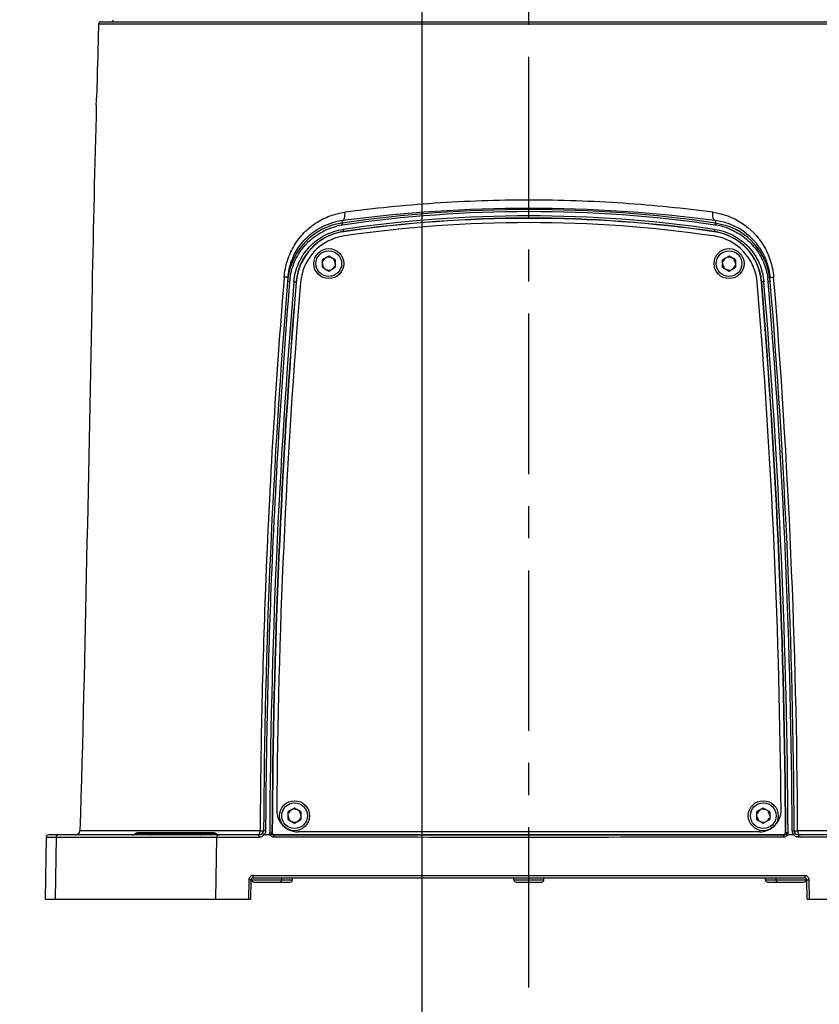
# Model space of a CAD drawing. Header units: millimetres. Extents: x 7426 to 8300, y 123 to 421.
# Tile 65 of 197: x 8010 to 8019, y 226 to 237. Entities that reach past the tile are written whole.
import ezdxf

# ---------------------------------------------------------------- set-up
doc = ezdxf.new("R2010")
doc.units = ezdxf.units.MM
doc.linetypes.add('CENTER', pattern=[0.6, 0.375, -0.075, 0.075, -0.075])
for name, color, linetype in [('中心线', 7, 'CENTER'), ('外形图', 7, 'Continuous'), ('尺寸标注', 7, 'Continuous')]:
    doc.layers.add(name, color=color, linetype=linetype)
doc.styles.add('微软雅黑', font='msyh.ttc')
doc.dimstyles.new('尺寸标注_1_20比例', dxfattribs={"dimtxt": 1.5, "dimasz": 1.25, "dimexe": 0.5, "dimexo": 0.4, "dimgap": 0.5, "dimtad": 1, "dimdec": 1, "dimlfac": 20, "dimdsep": 46, "dimtxsty": '微软雅黑', "dimcen": 0.09, "dimadec": 0, "dimazin": 0, "dimtp": 0.01, "dimtm": 0.01, "dimtfac": 1, "dimtdec": 1, "dimtofl": 0, "dimtmove": 0, "dimatfit": 3, "dimfxl": 1, "dimtolj": 1, "dimarcsym": 0})

# ---------------------------------------------------------------- blocks, each defined once
blk = doc.blocks.new('*D1250')
at = {"layer": 'Defpoints', "color": 0}
for p in [(8017.232, 238.747), (8021.307, 227.147), (8030.537, 227.147)]:
    blk.add_point(p, dxfattribs=at)
at = {"layer": '尺寸标注', "color": 0, "lineweight": -2}
for p, q in [((8017.632, 238.747), (8031.037, 238.747)), ((8030.537, 237.497), (8030.537, 228.397)), ((8021.707, 227.147), (8031.037, 227.147))]:
    blk.add_line(p, q, dxfattribs=at)
at = {"layer": '尺寸标注', "color": 0}
for points in [[(8030.745, 237.497), (8030.329, 237.497), (8030.537, 238.747)], [(8030.329, 228.397), (8030.745, 228.397), (8030.537, 227.147)]]:
    blk.add_solid(points, dxfattribs=at)
at = {"layer": '尺寸标注', "color": 0, "insert": (8029.262, 232.947), "char_height": 1.5, "attachment_point": 5, "rotation": 90, "style": '微软雅黑'}
blk.add_mtext('\\A1;232', dxfattribs=at)
blk = doc.blocks.new('*D1252')
at = {"layer": 'Defpoints', "color": 0}
for p in [(8011.614, 279.847), (8023.632, 227.147), (8043.397, 227.147)]:
    blk.add_point(p, dxfattribs=at)
at = {"layer": '尺寸标注', "color": 0, "lineweight": -2}
for p, q in [((8012.014, 279.847), (8043.897, 279.847)), ((8043.397, 278.597), (8043.397, 228.397)), ((8024.032, 227.147), (8043.897, 227.147))]:
    blk.add_line(p, q, dxfattribs=at)
at = {"layer": '尺寸标注', "color": 0}
for points in [[(8043.605, 278.597), (8043.188, 278.597), (8043.397, 279.847)], [(8043.188, 228.397), (8043.605, 228.397), (8043.397, 227.147)]]:
    blk.add_solid(points, dxfattribs=at)
at = {"layer": '尺寸标注', "color": 0, "insert": (8042.117, 253.497), "char_height": 1.5, "attachment_point": 5, "rotation": 90, "style": '微软雅黑'}
blk.add_mtext('\\A1;1054', dxfattribs=at)
blk = doc.blocks.new('*D1257')
at = {"layer": 'Defpoints', "color": 0}
for p in [(8014.482, 243.277), (8015.732, 226.113), (8014.482, 222.262)]:
    blk.add_point(p, dxfattribs=at)
at = {"layer": '尺寸标注', "color": 0, "lineweight": -2}
for p, q in [((8014.482, 242.877), (8014.482, 221.762)), ((8015.732, 225.713), (8015.732, 221.762)), ((8013.232, 222.262), (8011.982, 222.262)), ((8016.982, 222.262), (8021.301, 222.262))]:
    blk.add_line(p, q, dxfattribs=at)
at = {"layer": '尺寸标注', "color": 0}
for points in [[(8013.232, 222.054), (8013.232, 222.47), (8014.482, 222.262)], [(8016.982, 222.47), (8016.982, 222.054), (8015.732, 222.262)]]:
    blk.add_solid(points, dxfattribs=at)
at = {"layer": '尺寸标注', "color": 0, "insert": (8019.767, 223.538), "char_height": 1.5, "attachment_point": 5, "style": '微软雅黑'}
blk.add_mtext('\\A1;25', dxfattribs=at)
blk = doc.blocks.new('*D1259')
at = {"layer": 'Defpoints', "color": 0}
for p in [(7979.832, 275.372), (8015.732, 226.113), (8015.732, 218.415)]:
    blk.add_point(p, dxfattribs=at)
at = {"layer": '尺寸标注', "color": 0, "lineweight": -2}
for p, q in [((7979.832, 274.972), (7979.832, 217.915)), ((8015.732, 225.713), (8015.732, 217.915)), ((7981.082, 218.415), (8014.482, 218.415))]:
    blk.add_line(p, q, dxfattribs=at)
at = {"layer": '尺寸标注', "color": 0}
for points in [[(7981.082, 218.623), (7981.082, 218.206), (7979.832, 218.415)], [(8014.482, 218.206), (8014.482, 218.623), (8015.732, 218.415)]]:
    blk.add_solid(points, dxfattribs=at)
at = {"layer": '尺寸标注', "color": 0, "insert": (7999.241, 219.693), "char_height": 1.5, "attachment_point": 5, "style": '微软雅黑'}
blk.add_mtext('\\A1;718', dxfattribs=at)
blk = doc.blocks.new('*D1260')
at = {"layer": 'Defpoints', "color": 0}
for p in [(8025.877, 230.564), (8015.732, 226.113), (8025.877, 218.415)]:
    blk.add_point(p, dxfattribs=at)
at = {"layer": '尺寸标注', "color": 0, "lineweight": -2}
for p, q in [((8025.877, 230.164), (8025.877, 217.915)), ((8015.732, 225.713), (8015.732, 217.915)), ((8016.982, 218.415), (8024.627, 218.415))]:
    blk.add_line(p, q, dxfattribs=at)
at = {"layer": '尺寸标注', "color": 0}
for points in [[(8016.982, 218.623), (8016.982, 218.206), (8015.732, 218.415)], [(8024.627, 218.206), (8024.627, 218.623), (8025.877, 218.415)]]:
    blk.add_solid(points, dxfattribs=at)
at = {"layer": '尺寸标注', "color": 0, "insert": (8020.805, 219.69), "char_height": 1.5, "attachment_point": 5, "style": '微软雅黑'}
blk.add_mtext('\\A1;202.9', dxfattribs=at)

msp = doc.modelspace()

# ---------------------------------------------------------------- linework, layer by layer
at = {"layer": '中心线', "linetype": 'CENTER', "ltscale": 5}
msp.add_line((8015.7323, 226.1134), (8015.7323, 242.085), dxfattribs=at)
at = {"layer": '外形图', "color": 7, "linetype": 'Continuous'}
for p, q in [((8010.7068, 237.3728), (8010.6919, 236.872)), ((8010.7068, 237.3728), (8020.7577, 237.3728)), ((8010.7318, 237.397), (8020.7327, 237.397)), ((8013.5529, 235.0457), (8013.4819, 235.0319)), ((8013.5529, 235.0457), (8013.5557, 235.0753)), ((8017.9089, 235.0753), (8017.9117, 235.0461)), ((8018.0555, 235.0104), (8017.9117, 235.0461)), ((8013.5671, 234.9465), (8013.5675, 234.944)), ((8017.8974, 234.9466), (8017.8971, 234.9443)), ((8013.3948, 234.6586), (8013.3198, 234.6153)), ((8013.3198, 234.5287), (8013.3198, 234.6153)), ((8013.4698, 234.6153), (8013.3948, 234.6586)), ((8013.4698, 234.6153), (8013.4698, 234.5287)), ((8018.0698, 234.6586), (8017.9948, 234.6153)), ((8017.9948, 234.5287), (8017.9948, 234.6153)), ((8018.1448, 234.6153), (8018.0698, 234.6586)), ((8018.1448, 234.6153), (8018.1448, 234.5287)), ((8013.3198, 234.5287), (8013.3948, 234.4854)), ((8013.3948, 234.4854), (8013.4698, 234.5287)), ((8017.9948, 234.5287), (8018.0698, 234.4854)), ((8018.0698, 234.4854), (8018.1448, 234.5287)), ((8013.0155, 234.3559), (8013.013, 234.3561)), ((8018.4513, 234.3565), (8018.449, 234.3563)), ((8012.9948, 228.2086), (8012.9198, 228.1653)), ((8012.9198, 228.0787), (8012.9198, 228.1653)), ((8013.0698, 228.1653), (8012.9948, 228.2086)), ((8013.0698, 228.1653), (8013.0698, 228.0787)), ((8018.4698, 228.2086), (8018.3948, 228.1653)), ((8018.3948, 228.0787), (8018.3948, 228.1653)), ((8018.5448, 228.1653), (8018.4698, 228.2086)), ((8018.5448, 228.1653), (8018.5448, 228.0787)), ((8012.9198, 228.0787), (8012.9948, 228.0354)), ((8012.9948, 228.0354), (8013.0698, 228.0787)), ((8018.3948, 228.0787), (8018.4698, 228.0354)), ((8018.4698, 228.0354), (8018.5448, 228.0787)), ((8012.5832, 227.897), (8010.1199, 227.897)), ((8012.5931, 227.9455), (8010.4884, 227.9455)), ((8012.0835, 227.9095), (8011.131, 227.9095)), ((8012.0504, 227.922), (8011.1641, 227.922)), ((8012.7313, 227.9199), (8012.7352, 227.9238)), ((8012.7562, 227.8947), (8012.7602, 227.8987)), ((8018.7044, 227.8987), (8012.7602, 227.8987)), ((8018.4282, 227.9331), (8013.0363, 227.9331)), ((8018.7081, 227.895), (8018.7044, 227.8987)), ((8018.733, 227.9201), (8018.7294, 227.9238)), ((8018.8272, 227.8971), (8018.7536, 227.8971)), ((8019.541, 227.9455), (8018.8715, 227.9455)), ((8021.0942, 227.897), (8018.8813, 227.897)), ((8010.0949, 227.8725), (8010.0823, 227.147)), ((8010.0949, 227.8725), (8012.582, 227.8725)), ((8010.2101, 227.8725), (8010.1982, 227.147)), ((8010.5622, 227.8726), (8010.7943, 227.8726)), ((8011.0726, 227.8726), (8012.0887, 227.8725)), ((8012.0764, 227.147), (8012.0887, 227.8725)), ((8021.1193, 227.8725), (8018.8827, 227.8725)), ((8012.5099, 227.4225), (8018.9547, 227.4225)), ((8012.4599, 227.3734), (8012.456, 227.147)), ((8012.4862, 227.3725), (8012.4823, 227.147)), ((8012.4948, 227.372), (8012.4948, 227.3898)), ((8012.4948, 227.372), (8012.9698, 227.372)), ((8012.5112, 227.397), (8018.9533, 227.397)), ((8012.5197, 227.347), (8012.9448, 227.347)), ((8012.8448, 227.372), (8012.8448, 227.397)), ((8012.9698, 227.372), (8012.9698, 227.397)), ((8015.5573, 227.372), (8015.5573, 227.397)), ((8015.5573, 227.372), (8015.9073, 227.372)), ((8015.5822, 227.347), (8015.8823, 227.347)), ((8015.9073, 227.372), (8015.9073, 227.397)), ((8018.4948, 227.372), (8018.4948, 227.397)), ((8018.4948, 227.372), (8018.9698, 227.372)), ((8018.5197, 227.347), (8018.6442, 227.347)), ((8018.6198, 227.372), (8018.6198, 227.397)), ((8018.6447, 227.347), (8018.9448, 227.347)), ((8018.9698, 227.372), (8018.9698, 227.3898)), ((8018.9823, 227.147), (8018.9783, 227.3725)), ((8019.0092, 227.147), (8019.0048, 227.3734)), ((8010.0823, 227.147), (8012.4823, 227.147)), ((8018.9823, 227.147), (8023.6323, 227.147))]:
    msp.add_line(p, q, dxfattribs=at)
for centre, radius in [((8013.3948, 234.572), 0.175), ((8013.3948, 234.572), 0.15), ((8018.0698, 234.572), 0.175), ((8018.0698, 234.572), 0.15), ((8012.9948, 228.122), 0.175), ((8012.9948, 228.122), 0.15), ((8018.4698, 228.122), 0.175), ((8018.4698, 228.122), 0.15)]:
    msp.add_circle(centre, radius, dxfattribs=at)
for centre, radius, start, end in [((8010.7318, 237.372), 0.025, 90, 178.2299), ((8010.8551, 237.422), 0.025, 270, 359), ((8005.534, 236.7897), 5.1586, 355.91334, 0.91488), ((8015.7334, 220.033), 15.1703, 81.74447, 98.2641), ((8015.7334, 220.0251), 15.1541, 81.74579, 98.2625), ((8015.7323, 218.345), 16.8713, 82.58744, 97.41256), ((8015.7329, 220.0816), 15.0477, 81.71221, 98.29244), ((8013.6611, 234.3039), 0.7498, 103.83257, 175.31316), ((8013.649, 234.3409), 0.7403, 97.24221, 103.62548), ((8013.6643, 234.2859), 0.7439, 98.39715, 103.70178), ((8015.7328, 220.0898), 15.0137, 81.71054, 98.29389), ((8015.7334, 220.0325), 15.0679, 81.74264, 98.26594), ((8015.7312, 220.0327), 15.0181, 81.74284, 98.24815), ((8017.8148, 234.337), 0.7442, 70.54075, 82.74042), ((8017.8009, 234.289), 0.7411, 70.3896, 81.60953), ((8017.8166, 234.3422), 0.7388, 69.17539, 70.53552), ((8017.8208, 234.352), 0.7281, 33.66889, 69.21054), ((8013.6614, 234.3028), 0.6506, 98.6596, 174.85067), ((8013.661, 234.3032), 0.6476, 98.33588, 175.3825), ((8013.6607, 234.3077), 0.6456, 98.33449, 98.6611), ((8017.8039, 234.3082), 0.6453, 81.31775, 81.67038), ((8017.8037, 234.3036), 0.6475, 4.61457, 81.67344), ((8017.8032, 234.3033), 0.6503, 5.07933, 81.3195), ((8017.8091, 234.3144), 0.7144, 68.96611, 70.33151), ((8017.8033, 234.3042), 0.7498, 4.69266, 70.34614), ((8013.6628, 234.3017), 0.6, 98.25223, 175.27136), ((8017.8018, 234.3014), 0.6, 4.72841, 81.73876), ((8013.3948, 234.572), 0.075, 180, 220.00237), ((8013.3948, 234.572), 0.075, 120, 160.00237), ((8013.3948, 234.572), 0.075, 60, 100.00237), ((8013.3948, 234.572), 0.075, 0, 40.00237), ((8018.0698, 234.572), 0.075, 180, 220.00237), ((8018.0698, 234.572), 0.075, 120, 160.00237), ((8018.0698, 234.572), 0.075, 60, 100.00237), ((8018.0698, 234.572), 0.075, 0, 40.00237), ((8013.3948, 234.572), 0.075, 240, 280.00237), ((8013.3948, 234.572), 0.075, 300, 340.00237), ((8018.0698, 234.572), 0.075, 240, 280.00237), ((8018.0698, 234.572), 0.075, 300, 340.00237), ((8095.3216, 227.547), 82.6893, 175.240042, 179.723005), ((8097.0313, 227.5238), 84.4391, 175.318851, 177.787631), ((8094.7884, 227.5518), 82.0842, 175.243113, 179.743029), ((8095.3514, 227.5441), 82.6955, 175.269537, 177.756755), ((8094.7947, 227.5525), 82.0643, 175.244411, 179.743491), ((8095.3216, 227.547), 82.5872, 175.271343, 179.738639), ((8095.3216, 227.547), 82.5377, 175.271364, 179.557107), ((8013.6907, 234.2992), 0.7558, 172.0579, 175.09669), ((8013.6566, 234.3032), 0.6457, 174.8454, 175.30252), ((7936.143, 227.547), 82.5377, 0.442893, 4.728408), ((7936.143, 227.547), 82.5872, 0.261361, 4.728943), ((8017.8081, 234.3037), 0.6454, 4.69544, 5.08408), ((7936.664, 227.5525), 82.0699, 0.256643, 4.755547), ((7936.6639, 227.5516), 82.0962, 0.257271, 4.756656), ((8017.7781, 234.3002), 0.7516, 4.88743, 7.91189), ((7936.1678, 227.5474), 82.6408, 0.276801, 4.731587), ((7936.143, 227.547), 82.6893, 0.276995, 4.759958), ((7934.3094, 227.5165), 84.5631, 0.290674, 4.67921), ((8097.2602, 227.5145), 84.6682, 177.787308, 179.708297), ((8095.3484, 227.5458), 82.6924, 177.757839, 179.72224), ((8013.0363, 228.1831), 0.25, 179.55711, 270), ((8012.9948, 228.122), 0.075, 180, 220.00237), ((8012.9948, 228.122), 0.075, 120, 160.00237), ((8012.9948, 228.122), 0.075, 60, 100.00237), ((8012.9948, 228.122), 0.075, 0, 40.00237), ((8018.4698, 228.122), 0.075, 180, 220.00237), ((8018.4698, 228.122), 0.075, 120, 160.00237), ((8018.4282, 228.1831), 0.25, 270, 0.44289), ((8018.4698, 228.122), 0.075, 60, 100.00237), ((8018.4698, 228.122), 0.075, 0, 40.00237), ((8012.9948, 228.122), 0.075, 240, 280.00237), ((8012.9948, 228.122), 0.075, 300, 340.00237), ((8018.4698, 228.122), 0.075, 240, 280.00237), ((8018.4698, 228.122), 0.075, 300, 340.00237), ((8010.1199, 227.872), 0.025, 90, 179), ((8010.2351, 227.8721), 0.025, 90.04243, 179.07386), ((8010.4384, 227.947), 0.05, 270, 358.25494), ((8011.098, 227.947), 0.05, 270, 311.40962), ((8011.1641, 227.872), 0.05, 90, 131.40962), ((8011.1809, 227.8738), 0.0484, 118.54479, 132.45677), ((8012.0344, 227.8753), 0.0468, 75.72571, 89.95783), ((8012.0504, 227.872), 0.05, 48.59038, 90), ((8012.0989, 227.9453), 0.0484, 227.54323, 241.45521), ((8012.1166, 227.947), 0.05, 228.59038, 270), ((8012.5832, 227.947), 0.05, 270, 359.723), ((8012.5818, 227.9479), 0.0755, 285.7273, 301.87153), ((8012.5821, 227.9472), 0.0747, 301.96689, 316.07083), ((8012.5831, 227.9462), 0.0732, 316.10227, 317.97257), ((8012.6588, 227.0565), 0.8409, 86.40843, 91.44879), ((8012.5918, 227.9413), 0.0636, 316.0015, 318.85471), ((8012.5864, 227.9452), 0.0703, 330.67889, 345.16878), ((8012.7563, 227.9197), 0.0249, 208.78909, 269.91598), ((8012.7602, 227.9237), 0.025, 179.72184, 270.01682), ((8018.7044, 227.9237), 0.025, 269.98323, 0.27811), ((8018.7081, 227.9199), 0.0249, 270.0956, 331.86298), ((8018.882, 227.947), 0.0744, 180.27079, 182.4128), ((8018.8827, 227.9471), 0.0751, 182.42663, 219.00635), ((8018.8818, 227.9463), 0.0739, 219.02199, 221.82792), ((8018.8786, 227.9431), 0.069, 221.8106, 223.75975), ((8018.8813, 227.947), 0.05, 180.277, 269.99999), ((8018.8832, 227.9487), 0.0763, 238.11791, 254.23699), ((8012.5823, 227.9438), 0.0713, 269.76836, 273.45362), ((8012.582, 227.9472), 0.0747, 273.51183, 285.7516), ((8018.9547, 227.3727), 0.0498, 85.88002, 89.98731), ((8012.5092, 227.3725), 0.0493, 173.51236, 178.98262), ((8012.5112, 227.372), 0.025, 90, 179), ((8012.5198, 227.372), 0.025, 180, 270), ((8012.8198, 227.372), 0.025, 270, 0), ((8012.9448, 227.372), 0.025, 270, 0), ((8015.5823, 227.372), 0.025, 180, 270), ((8015.8823, 227.372), 0.025, 270, 0), ((8018.5198, 227.372), 0.025, 180, 270), ((8018.6448, 227.372), 0.025, 180, 270), ((8018.9448, 227.372), 0.025, 270, 0), ((8018.9533, 227.372), 0.025, 1, 90)]:
    msp.add_arc(centre, radius, start, end, dxfattribs=at)
for points, knots in [([(8010.6795, 236.422), (8010.6605, 235.7151), (8010.5964, 232.8896), (8010.5529, 230.0635), (8010.4884, 227.9455)], [0, 0, 0, 0, 0.2502427, 1, 1, 1, 1]), ([(8017.8811, 235.1719), (8017.7104, 235.1949), (8017.362, 235.2351), (8016.6462, 235.2951), (8015.7323, 235.3265), (8014.8184, 235.2951), (8014.1025, 235.2351), (8013.7541, 235.1949), (8013.5835, 235.1719)], [0, 0, 0, 0, 0.1198427, 0.2440984, 0.5, 0.7559015, 0.8801573, 1, 1, 1, 1]), ([(8012.9938, 234.7864), (8013.0261, 234.8394), (8013.102, 234.9375), (8013.2444, 235.0541), (8013.407, 235.1352), (8013.5242, 235.164), (8013.5835, 235.1719)], [0, 0, 0, 0, 0.2563667, 0.5064561, 0.7532696, 1, 1, 1, 1]), ([(8013.5557, 235.0753), (8013.5684, 235.0781), (8013.5807, 235.1047), (8013.585, 235.1378), (8013.5846, 235.1602), (8013.5835, 235.1719)], [0, 0, 0, 0, 0.3719833, 0.6644834, 1, 1, 1, 1]), ([(8017.9089, 235.0753), (8017.8962, 235.0781), (8017.8839, 235.1047), (8017.8795, 235.1378), (8017.8799, 235.1602), (8017.8811, 235.1719)], [0, 0, 0, 0, 0.3719836, 0.6644828, 1, 1, 1, 1]), ([(8017.8811, 235.1719), (8017.9988, 235.1562), (8018.2335, 235.071), (8018.4071, 234.8908), (8018.4705, 234.7867)], [0, 0, 0, 0, 0.4935404, 1, 1, 1, 1]), ([(8013.0375, 234.7553), (8013.0883, 234.8317), (8013.2185, 234.9644), (8013.388, 235.0394), (8013.4746, 235.0603)], [0, 0, 0, 0, 0.5074404, 1, 1, 1, 1]), ([(8013.5556, 235.0219), (8013.5552, 235.0248), (8013.5545, 235.0304), (8013.5533, 235.0377), (8013.5533, 235.0425), (8013.5525, 235.0452), (8013.5529, 235.0457)], [0, 0, 0, 0, 0.3769453, 0.6970039, 0.9143024, 1, 1, 1, 1]), ([(8017.909, 235.0222), (8017.9094, 235.0252), (8017.9101, 235.0307), (8017.9113, 235.0381), (8017.9112, 235.0428), (8017.9121, 235.0455), (8017.9117, 235.0461)], [0, 0, 0, 0, 0.3764783, 0.6962373, 0.9136266, 1, 1, 1, 1]), ([(8012.9421, 234.4037), (8012.9521, 234.4748), (8012.9931, 234.6152), (8013.114, 234.7974), (8013.2828, 234.9364), (8013.4182, 234.9916), (8013.4881, 235.0087)], [0, 0, 0, 0, 0.2500159, 0.5000156, 0.750002, 1, 1, 1, 1]), ([(8012.987, 234.3589), (8012.9934, 234.4339), (8013.0311, 234.5831), (8013.1585, 234.7747), (8013.3416, 234.914), (8013.4882, 234.961), (8013.5626, 234.972)], [0, 0, 0, 0, 0.2499973, 0.5000228, 0.7500298, 1, 1, 1, 1]), ([(8013.5626, 234.972), (8013.5631, 234.9688), (8013.564, 234.9628), (8013.5651, 234.9558), (8013.566, 234.9512), (8013.5664, 234.9487), (8013.5669, 234.9474), (8013.5669, 234.9465), (8013.5671, 234.9465)], [0, 0, 0, 0, 0.3748251, 0.6978577, 0.8230462, 0.9171173, 0.9767972, 1, 1, 1, 1]), ([(8017.902, 234.9721), (8017.9015, 234.9689), (8017.9006, 234.963), (8017.8995, 234.9559), (8017.8986, 234.9514), (8017.8982, 234.9489), (8017.8977, 234.9476), (8017.8976, 234.9467), (8017.8974, 234.9466)], [0, 0, 0, 0, 0.3747136, 0.6975014, 0.8226302, 0.9167066, 0.9764915, 1, 1, 1, 1]), ([(8017.902, 234.9722), (8017.9764, 234.9611), (8018.1229, 234.9142), (8018.3059, 234.7749), (8018.4333, 234.5835), (8018.471, 234.4343), (8018.4774, 234.3593)], [0, 0, 0, 0, 0.2499473, 0.4999517, 0.7499871, 1, 1, 1, 1]), ([(8018.0656, 234.9812), (8018.1255, 234.9582), (8018.2396, 234.8955), (8018.3796, 234.7602), (8018.4793, 234.5928), (8018.5137, 234.4673), (8018.5226, 234.4037)], [0, 0, 0, 0, 0.2499517, 0.49995, 0.7499554, 1, 1, 1, 1]), ([(8012.8738, 234.4149), (8012.8792, 234.481), (8012.9051, 234.6108), (8012.9602, 234.7311), (8012.9938, 234.7864)], [0, 0, 0, 0, 0.5059899, 1, 1, 1, 1]), ([(8018.4705, 234.7867), (8018.5042, 234.7314), (8018.5595, 234.611), (8018.5852, 234.481), (8018.5907, 234.4149)], [0, 0, 0, 0, 0.4940776, 1, 1, 1, 1]), ([(8012.9175, 234.4087), (8012.9227, 234.4712), (8012.9485, 234.5932), (8013.004, 234.7048), (8013.0375, 234.7553)], [0, 0, 0, 0, 0.5084891, 1, 1, 1, 1]), ([(8018.4268, 234.7556), (8018.4604, 234.7051), (8018.516, 234.5934), (8018.5419, 234.4712), (8018.5471, 234.4087)], [0, 0, 0, 0, 0.491619, 1, 1, 1, 1]), ([(8012.9175, 234.4087), (8012.9175, 234.409), (8012.916, 234.4093), (8012.9143, 234.4098), (8012.9104, 234.4105), (8012.9031, 234.4116), (8012.8906, 234.4131), (8012.8799, 234.4143), (8012.8738, 234.4149)], [0, 0, 0, 0, 0.0189191, 0.0698725, 0.1531411, 0.2677645, 0.5843137, 1, 1, 1, 1]), ([(8012.9376, 234.3638), (8012.9346, 234.3641), (8012.929, 234.3645), (8012.9223, 234.365), (8012.9181, 234.3651), (8012.9158, 234.3653), (8012.9148, 234.3651), (8012.9139, 234.3653), (8012.9138, 234.3651)], [0, 0, 0, 0, 0.3851069, 0.7089763, 0.8322973, 0.9236338, 0.9800969, 1, 1, 1, 1]), ([(8012.9869, 234.3589), (8012.9902, 234.3586), (8012.9963, 234.3581), (8013.0034, 234.3574), (8013.0081, 234.3568), (8013.0106, 234.3566), (8013.012, 234.3562), (8013.0129, 234.3563), (8013.013, 234.3561)], [0, 0, 0, 0, 0.3743937, 0.6977789, 0.8231786, 0.9173765, 0.977041, 1, 1, 1, 1]), ([(8018.4774, 234.3593), (8018.4742, 234.359), (8018.4681, 234.3585), (8018.4609, 234.3578), (8018.4562, 234.3573), (8018.4537, 234.357), (8018.4523, 234.3566), (8018.4514, 234.3567), (8018.4513, 234.3565)], [0, 0, 0, 0, 0.3739614, 0.6972439, 0.8227094, 0.9170272, 0.9768536, 1, 1, 1, 1]), ([(8018.527, 234.3643), (8018.53, 234.3645), (8018.5356, 234.3649), (8018.5422, 234.3654), (8018.5464, 234.3656), (8018.5487, 234.3657), (8018.5497, 234.3656), (8018.5507, 234.3657), (8018.5507, 234.3656)], [0, 0, 0, 0, 0.3853907, 0.7091662, 0.8324001, 0.9236653, 0.9800917, 1, 1, 1, 1]), ([(8018.5471, 234.4087), (8018.5471, 234.409), (8018.5485, 234.4093), (8018.5503, 234.4098), (8018.5541, 234.4105), (8018.5615, 234.4116), (8018.5739, 234.4131), (8018.5846, 234.4143), (8018.5907, 234.4149)], [0, 0, 0, 0, 0.0189167, 0.0698664, 0.1531351, 0.2677603, 0.5843132, 1, 1, 1, 1]), ([(8012.0902, 227.897), (8012.09, 227.897), (8012.0898, 227.8962), (8012.0894, 227.8941), (8012.0891, 227.8889), (8012.0888, 227.8815), (8012.0887, 227.8756), (8012.0887, 227.8725)], [0, 0, 0, 0, 0.0223422, 0.0796854, 0.2950363, 0.6183991, 1, 1, 1, 1]), ([(8012.5632, 227.897), (8012.567, 227.897), (8012.5756, 227.9001), (8012.5812, 227.9067), (8012.5837, 227.9106)], [0, 0, 0, 0, 0.4558099, 1, 1, 1, 1]), ([(8012.582, 227.8725), (8012.5819, 227.8756), (8012.582, 227.8814), (8012.5823, 227.8883), (8012.5825, 227.8926), (8012.5827, 227.895), (8012.5829, 227.8961), (8012.5831, 227.897), (8012.5832, 227.897)], [0, 0, 0, 0, 0.3818189, 0.7053903, 0.8291005, 0.9210282, 0.9783223, 1, 1, 1, 1]), ([(8012.5837, 227.9106), (8012.5844, 227.9118), (8012.5872, 227.9167), (8012.5893, 227.9221), (8012.5904, 227.9263)], [0, 0, 0, 0, 0.2356159, 1, 1, 1, 1]), ([(8012.5931, 227.9455), (8012.5987, 227.9456), (8012.6066, 227.9457), (8012.6165, 227.9459), (8012.6223, 227.946), (8012.6267, 227.9462), (8012.6303, 227.9463), (8012.6318, 227.9467), (8012.6332, 227.9466), (8012.6332, 227.9468)], [0, 0, 0, 0, 0.4185517, 0.5910232, 0.7352116, 0.8494393, 0.9321682, 0.9824439, 1, 1, 1, 1]), ([(8012.638, 227.8971), (8012.6357, 227.8992), (8012.6315, 227.903), (8012.6265, 227.9076), (8012.6235, 227.9105), (8012.6218, 227.9122), (8012.6212, 227.913), (8012.6204, 227.9136), (8012.6206, 227.9138)], [0, 0, 0, 0, 0.3840715, 0.7080244, 0.831559, 0.9231088, 0.9797194, 1, 1, 1, 1]), ([(8012.657, 227.9466), (8012.654, 227.9467), (8012.6484, 227.9467), (8012.6417, 227.9467), (8012.6375, 227.9468), (8012.6352, 227.9466), (8012.6342, 227.947), (8012.6333, 227.9467), (8012.6332, 227.9468)], [0, 0, 0, 0, 0.3856597, 0.7098109, 0.8331697, 0.9244657, 0.9807577, 1, 1, 1, 1]), ([(8012.7051, 227.92), (8012.7112, 227.9199), (8012.7199, 227.9202), (8012.7287, 227.9196), (8012.7313, 227.9199)], [0, 0, 0, 0, 0.6979593, 1, 1, 1, 1]), ([(8012.7114, 227.8959), (8012.7142, 227.8975), (8012.7195, 227.9004), (8012.7257, 227.9037), (8012.7299, 227.9058), (8012.7321, 227.9069), (8012.7334, 227.9073), (8012.7342, 227.9078), (8012.7344, 227.9077)], [0, 0, 0, 0, 0.3735881, 0.6956447, 0.8207154, 0.9150525, 0.9754257, 1, 1, 1, 1]), ([(8012.755, 227.8702), (8012.7463, 227.8703), (8012.7285, 227.8749), (8012.7158, 227.8882), (8012.7115, 227.8957)], [0, 0, 0, 0, 0.4999558, 1, 1, 1, 1]), ([(8012.755, 227.8702), (8012.755, 227.8733), (8012.7551, 227.879), (8012.7553, 227.8858), (8012.7556, 227.8902), (8012.7557, 227.8925), (8012.756, 227.8938), (8012.756, 227.8947), (8012.7562, 227.8947)], [0, 0, 0, 0, 0.3781607, 0.6997827, 0.8237001, 0.9167244, 0.9759445, 1, 1, 1, 1]), ([(8018.7081, 227.895), (8018.2123, 227.8945), (8016.2284, 227.8931), (8014.2444, 227.8935), (8012.7562, 227.8947)], [0, 0, 0, 0, 0.2499023, 1, 1, 1, 1]), ([(8018.7094, 227.8704), (8018.7094, 227.8735), (8018.7093, 227.8792), (8018.7091, 227.886), (8018.7088, 227.8904), (8018.7087, 227.8928), (8018.7084, 227.894), (8018.7083, 227.8949), (8018.7081, 227.895)], [0, 0, 0, 0, 0.3779476, 0.6994162, 0.8232991, 0.9163353, 0.9756422, 1, 1, 1, 1]), ([(8018.7536, 227.8971), (8018.7495, 227.8891), (8018.7365, 227.8754), (8018.7183, 227.8705), (8018.7094, 227.8704)], [0, 0, 0, 0, 0.5001938, 1, 1, 1, 1]), ([(8018.7537, 227.8969), (8018.7508, 227.8983), (8018.7454, 227.901), (8018.7389, 227.9042), (8018.7347, 227.9062), (8018.7324, 227.9073), (8018.731, 227.9077), (8018.7303, 227.9082), (8018.7301, 227.9081)], [0, 0, 0, 0, 0.3721567, 0.6944428, 0.8201668, 0.9150309, 0.9757532, 1, 1, 1, 1]), ([(8018.7593, 227.9202), (8018.7532, 227.9202), (8018.7445, 227.9204), (8018.7357, 227.9198), (8018.733, 227.9201)], [0, 0, 0, 0, 0.6974448, 1, 1, 1, 1]), ([(8018.8076, 227.9466), (8018.8107, 227.9467), (8018.8163, 227.9467), (8018.8229, 227.9467), (8018.8271, 227.9468), (8018.8294, 227.9466), (8018.8304, 227.947), (8018.8313, 227.9467), (8018.8313, 227.9468)], [0, 0, 0, 0, 0.3860293, 0.7101324, 0.8333999, 0.9245991, 0.9808095, 1, 1, 1, 1]), ([(8018.8269, 227.8973), (8018.8292, 227.8993), (8018.8333, 227.9031), (8018.8382, 227.9076), (8018.8412, 227.9105), (8018.8429, 227.9121), (8018.8435, 227.913), (8018.8442, 227.9135), (8018.8441, 227.9136)], [0, 0, 0, 0, 0.3857363, 0.7096862, 0.8328102, 0.9239786, 0.9802781, 1, 1, 1, 1]), ([(8018.8313, 227.9468), (8018.8313, 227.9466), (8018.8327, 227.9467), (8018.8343, 227.9463), (8018.8378, 227.9462), (8018.8423, 227.946), (8018.8481, 227.9459), (8018.8579, 227.9457), (8018.8659, 227.9456), (8018.8715, 227.9455)], [0, 0, 0, 0, 0.0175528, 0.0678252, 0.150552, 0.264778, 0.4089669, 0.5814421, 1, 1, 1, 1]), ([(8018.8739, 227.9271), (8018.8747, 227.9243), (8018.8779, 227.9145), (8018.8838, 227.9051), (8018.8898, 227.9009)], [0, 0, 0, 0, 0.2841848, 1, 1, 1, 1]), ([(8018.8813, 227.897), (8018.8815, 227.897), (8018.8817, 227.8961), (8018.8821, 227.8941), (8018.8822, 227.8889), (8018.8828, 227.8815), (8018.883, 227.8756), (8018.8827, 227.8725)], [0, 0, 0, 0, 0.0221135, 0.0793572, 0.2942767, 0.6185599, 1, 1, 1, 1]), ([(8018.7094, 227.8704), (8018.2134, 227.8699), (8016.2286, 227.8685), (8014.2438, 227.8689), (8012.755, 227.8702)], [0, 0, 0, 0, 0.2499023, 1, 1, 1, 1]), ([(8012.5099, 227.4225), (8012.5099, 227.4193), (8012.51, 227.4133), (8012.5102, 227.4062), (8012.5105, 227.4017), (8012.5106, 227.3992), (8012.5109, 227.398), (8012.511, 227.397), (8012.5112, 227.397)], [0, 0, 0, 0, 0.3791832, 0.7032096, 0.8276754, 0.9203245, 0.978124, 1, 1, 1, 1]), ([(8018.9533, 227.397), (8018.9535, 227.397), (8018.9537, 227.398), (8018.954, 227.3992), (8018.9542, 227.4017), (8018.9545, 227.4062), (8018.9547, 227.4133), (8018.9547, 227.4193), (8018.9547, 227.4225)], [0, 0, 0, 0, 0.0221474, 0.0798602, 0.1723944, 0.2966592, 0.6207488, 1, 1, 1, 1]), ([(8012.4862, 227.3725), (8012.4862, 227.3727), (8012.4851, 227.3724), (8012.484, 227.3728), (8012.4814, 227.3728), (8012.4767, 227.373), (8012.4694, 227.3732), (8012.4632, 227.3733), (8012.4599, 227.3734)], [0, 0, 0, 0, 0.0199184, 0.0775317, 0.1707324, 0.2960264, 0.6218748, 1, 1, 1, 1]), ([(8018.9783, 227.3725), (8018.9783, 227.3727), (8018.9794, 227.3724), (8018.9805, 227.3728), (8018.9832, 227.3728), (8018.9879, 227.373), (8018.9952, 227.3732), (8019.0014, 227.3733), (8019.0048, 227.3734)], [0, 0, 0, 0, 0.0199466, 0.0776263, 0.1709168, 0.2963018, 0.6222134, 1, 1, 1, 1])]:
    msp.add_open_spline(points, degree=3, knots=knots, dxfattribs=at)
for points in [[(8011.1483, 227.9095), (8011.1399, 227.9018), (8011.1278, 227.897), (8011.1164, 227.897)], [(8011.1802, 227.922), (8011.1725, 227.922), (8011.1646, 227.92), (8011.1578, 227.9164)], [(8011.3092, 227.897), (8011.3206, 227.897), (8011.3326, 227.9018), (8011.341, 227.9095)], [(8011.341, 227.9095), (8011.3495, 227.9173), (8011.3615, 227.922), (8011.3729, 227.922)], [(8011.8416, 227.922), (8011.8531, 227.922), (8011.8651, 227.9173), (8011.8735, 227.9095)], [(8011.8735, 227.9095), (8011.8819, 227.9018), (8011.894, 227.897), (8011.9054, 227.897)], [(8012.0663, 227.9095), (8012.0606, 227.9148), (8012.0534, 227.9187), (8012.0459, 227.9206)], [(8012.0982, 227.897), (8012.0905, 227.897), (8012.0826, 227.8991), (8012.0758, 227.9027)], [(8012.5904, 227.9263), (8012.5921, 227.9326), (8012.593, 227.9391), (8012.5931, 227.9455)], [(8012.6477, 227.9108), (8012.6454, 227.9068), (8012.6427, 227.9029), (8012.6397, 227.8995)], [(8012.657, 227.9466), (8012.6568, 227.9401), (8012.656, 227.9335), (8012.6544, 227.9272)], [(8012.7112, 227.8958), (8012.7072, 227.903), (8012.7051, 227.9116), (8012.7051, 227.92)], [(8012.7344, 227.9077), (8012.7324, 227.9114), (8012.7313, 227.9157), (8012.7313, 227.9199)], [(8018.733, 227.9201), (8018.7331, 227.916), (8018.732, 227.9118), (8018.7301, 227.9081)], [(8018.7594, 227.9202), (8018.7595, 227.9122), (8018.7576, 227.9039), (8018.7536, 227.8971)], [(8018.8429, 227.8839), (8018.8377, 227.8871), (8018.833, 227.891), (8018.8288, 227.8953)], [(8018.8715, 227.9455), (8018.8716, 227.9393), (8018.8724, 227.9331), (8018.8739, 227.9271)], [(8018.8898, 227.9009), (8018.8932, 227.8986), (8018.8973, 227.897), (8018.9014, 227.897)], [(8018.8827, 227.8725), (8018.8759, 227.8724), (8018.869, 227.8734), (8018.8625, 227.8753)], [(8012.5099, 227.4225), (8012.5035, 227.4225), (8012.4968, 227.4212), (8012.4908, 227.4187)], [(8018.9898, 227.4082), (8018.9816, 227.4162), (8018.9698, 227.4215), (8018.9583, 227.4224)], [(8012.4749, 227.4082), (8012.4669, 227.4003), (8012.4615, 227.3891), (8012.4602, 227.3781)], [(8012.4908, 227.4187), (8012.4849, 227.4163), (8012.4794, 227.4126), (8012.4749, 227.4082)], [(8019.0006, 227.3924), (8018.9981, 227.3982), (8018.9943, 227.4037), (8018.9898, 227.4082)], [(8019.0048, 227.3734), (8019.0046, 227.3798), (8019.0032, 227.3864), (8019.0006, 227.3924)]]:
    msp.add_open_spline(points, degree=3, dxfattribs=at)

# ---------------------------------------------------------------- dimensions: what is measured, and where the dimension line sits
at = {"layer": '尺寸标注'}
for base, p1, p2, picture, middle in [((8043.3966, 227.147), (8011.6144, 279.847), (8023.6323, 227.147), '*D1252', (8042.117, 253.497)), ((8030.5372, 227.147), (8017.2323, 238.747), (8021.3073, 227.147), '*D1250', (8029.262, 232.947))]:
    dim = msp.add_linear_dim(base=base, p1=p1, p2=p2, angle=90, dimstyle='尺寸标注_1_20比例', dxfattribs=at)
    dim.commit()
    dim.dimension.update_dxf_attribs({"geometry": picture, "text_midpoint": middle})
for base, p1, p2, picture, middle in [((8015.7323, 218.4145), (7979.8323, 275.372), (8015.7323, 226.1134), '*D1259', (7999.2411, 218.4145)), ((8014.4823, 222.2621), (8015.7323, 226.1134), (8014.4823, 243.2768), '*D1257', (8019.7665, 222.2621))]:
    dim = msp.add_linear_dim(base=base, p1=p1, p2=p2, dimstyle='尺寸标注_1_20比例', dxfattribs=at)
    dim.commit()
    dim.dimension.update_dxf_attribs({"geometry": picture, "text_midpoint": middle, "dimtype": 160})
dim = msp.add_linear_dim(base=(8025.8773, 218.4145), p1=(8015.7323, 226.1134), p2=(8025.8773, 230.5644), dimstyle='尺寸标注_1_20比例', dxfattribs=at)
dim.commit()
dim.dimension.update_dxf_attribs({"geometry": '*D1260', "text_midpoint": (8020.8048, 219.6897)})

doc.saveas('drawing.dxf')
